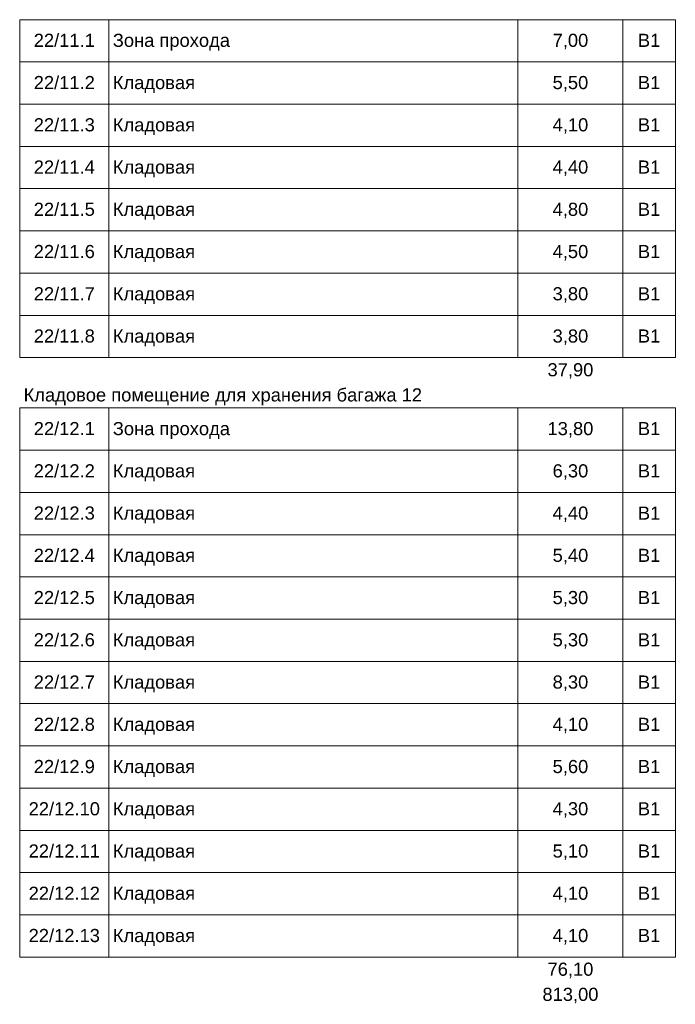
# Model space of a CAD drawing. Header units: millimetres. Extents: x -135639 to 224623, y -383017 to -59102.
# Tile 239 of 256: x 184317 to 196817, y -275287 to -256524. Entities that reach past the tile are written whole.
import ezdxf

# ---------------------------------------------------------------- set-up
doc = ezdxf.new("R2010")
doc.units = ezdxf.units.MM
doc.layers.add('A-010-M_LINE-T', color=7, linetype='Continuous', lineweight=18)
doc.layers.add('Z-000-P_SCHED', color=7, linetype='Continuous', lineweight=20)
doc.styles.add('Arial_5', font='arial.ttf', dxfattribs={"height": 2.5})

msp = doc.modelspace()

# ---------------------------------------------------------------- linework, layer by layer
at = {"layer": 'A-010-M_LINE-T', "lineweight": 20}
for p, q in [((186017, -256524), (184317, -256524)), ((184317, -256524), (184317, -257329)), ((193817, -256524), (186017, -256524)), ((186017, -256524), (186017, -257329)), ((195817, -256524), (193817, -256524)), ((193817, -256524), (193817, -257329)), ((196817, -256524), (195817, -256524)), ((195817, -256524), (195817, -257329)), ((196817, -256524), (196817, -256524)), ((196817, -256524), (196817, -257329)), ((196817, -256524), (196817, -257329)), ((186017, -257329), (184317, -257329)), ((184317, -257329), (184317, -258134)), ((193817, -257329), (186017, -257329)), ((186017, -257329), (186017, -258134)), ((195817, -257329), (193817, -257329)), ((193817, -257329), (193817, -258134)), ((196817, -257329), (195817, -257329)), ((195817, -257329), (195817, -258134)), ((196817, -257329), (196817, -257329)), ((196817, -257329), (196817, -258134)), ((196817, -257329), (196817, -258134)), ((186017, -258134), (184317, -258134)), ((184317, -258134), (184317, -258939)), ((193817, -258134), (186017, -258134)), ((186017, -258134), (186017, -258939)), ((195817, -258134), (193817, -258134)), ((193817, -258134), (193817, -258939)), ((196817, -258134), (195817, -258134)), ((195817, -258134), (195817, -258939)), ((196817, -258134), (196817, -258134)), ((196817, -258134), (196817, -258939)), ((196817, -258134), (196817, -258939)), ((186017, -258939), (184317, -258939)), ((184317, -258939), (184317, -259744)), ((193817, -258939), (186017, -258939)), ((186017, -258939), (186017, -259744)), ((195817, -258939), (193817, -258939)), ((193817, -258939), (193817, -259744)), ((196817, -258939), (195817, -258939)), ((195817, -258939), (195817, -259744)), ((196817, -258939), (196817, -258939)), ((196817, -258939), (196817, -259744)), ((196817, -258939), (196817, -259744)), ((186017, -259744), (184317, -259744)), ((184317, -259744), (184317, -260549)), ((193817, -259744), (186017, -259744)), ((186017, -259744), (186017, -260549)), ((195817, -259744), (193817, -259744)), ((193817, -259744), (193817, -260549)), ((196817, -259744), (195817, -259744)), ((195817, -259744), (195817, -260549)), ((196817, -259744), (196817, -259744)), ((196817, -259744), (196817, -260549)), ((196817, -259744), (196817, -260549)), ((186017, -260549), (184317, -260549)), ((184317, -260549), (184317, -261354)), ((193817, -260549), (186017, -260549)), ((186017, -260549), (186017, -261354)), ((195817, -260549), (193817, -260549)), ((193817, -260549), (193817, -261354)), ((196817, -260549), (195817, -260549)), ((195817, -260549), (195817, -261354)), ((196817, -260549), (196817, -260549)), ((196817, -260549), (196817, -261354)), ((196817, -260549), (196817, -261354)), ((186017, -261354), (184317, -261354)), ((184317, -261354), (184317, -262159)), ((193817, -261354), (186017, -261354)), ((186017, -261354), (186017, -262159)), ((195817, -261354), (193817, -261354)), ((193817, -261354), (193817, -262159)), ((196817, -261354), (195817, -261354)), ((195817, -261354), (195817, -262159)), ((196817, -261354), (196817, -261354)), ((196817, -261354), (196817, -262159)), ((196817, -261354), (196817, -262159)), ((186017, -262159), (184317, -262159)), ((184317, -262159), (184317, -262964)), ((193817, -262159), (186017, -262159)), ((186017, -262159), (186017, -262964)), ((195817, -262159), (193817, -262159)), ((193817, -262159), (193817, -262964)), ((196817, -262159), (195817, -262159)), ((195817, -262159), (195817, -262964)), ((196817, -262159), (196817, -262159)), ((196817, -262159), (196817, -262964)), ((196817, -262159), (196817, -262964)), ((186017, -262964), (184317, -262964)), ((193817, -262964), (186017, -262964)), ((195817, -262964), (193817, -262964)), ((196817, -262964), (195817, -262964)), ((196817, -262964), (196817, -262964)), ((186017, -263923), (184317, -263923)), ((184317, -263923), (184317, -264728)), ((193817, -263923), (186017, -263923)), ((186017, -263923), (186017, -264728)), ((195817, -263923), (193817, -263923)), ((193817, -263923), (193817, -264728)), ((196817, -263923), (195817, -263923)), ((195817, -263923), (195817, -264728)), ((196817, -263923), (196817, -263923)), ((196817, -263923), (196817, -264728)), ((196817, -263923), (196817, -264728)), ((186017, -264728), (184317, -264728)), ((184317, -264728), (184317, -265533)), ((193817, -264728), (186017, -264728)), ((186017, -264728), (186017, -265533)), ((195817, -264728), (193817, -264728)), ((193817, -264728), (193817, -265533)), ((196817, -264728), (195817, -264728)), ((195817, -264728), (195817, -265533)), ((196817, -264728), (196817, -264728)), ((196817, -264728), (196817, -265533)), ((196817, -264728), (196817, -265533)), ((186017, -265533), (184317, -265533)), ((184317, -265533), (184317, -266338)), ((193817, -265533), (186017, -265533)), ((186017, -265533), (186017, -266338)), ((195817, -265533), (193817, -265533)), ((193817, -265533), (193817, -266338)), ((196817, -265533), (195817, -265533)), ((195817, -265533), (195817, -266338)), ((196817, -265533), (196817, -265533)), ((196817, -265533), (196817, -266338)), ((196817, -265533), (196817, -266338)), ((186017, -266338), (184317, -266338)), ((184317, -266338), (184317, -267143)), ((193817, -266338), (186017, -266338)), ((186017, -266338), (186017, -267143)), ((195817, -266338), (193817, -266338)), ((193817, -266338), (193817, -267143)), ((196817, -266338), (195817, -266338)), ((195817, -266338), (195817, -267143)), ((196817, -266338), (196817, -266338)), ((196817, -266338), (196817, -267143)), ((196817, -266338), (196817, -267143)), ((186017, -267143), (184317, -267143)), ((184317, -267143), (184317, -267948)), ((193817, -267143), (186017, -267143)), ((186017, -267143), (186017, -267948)), ((195817, -267143), (193817, -267143)), ((193817, -267143), (193817, -267948)), ((196817, -267143), (195817, -267143)), ((195817, -267143), (195817, -267948)), ((196817, -267143), (196817, -267143)), ((196817, -267143), (196817, -267948)), ((196817, -267143), (196817, -267948)), ((186017, -267948), (184317, -267948)), ((184317, -267948), (184317, -268753)), ((193817, -267948), (186017, -267948)), ((186017, -267948), (186017, -268753)), ((195817, -267948), (193817, -267948)), ((193817, -267948), (193817, -268753)), ((196817, -267948), (195817, -267948)), ((195817, -267948), (195817, -268753)), ((196817, -267948), (196817, -267948)), ((196817, -267948), (196817, -268753)), ((196817, -267948), (196817, -268753)), ((186017, -268753), (184317, -268753)), ((184317, -268753), (184317, -269558)), ((193817, -268753), (186017, -268753)), ((186017, -268753), (186017, -269558)), ((195817, -268753), (193817, -268753)), ((193817, -268753), (193817, -269558)), ((196817, -268753), (195817, -268753)), ((195817, -268753), (195817, -269558)), ((196817, -268753), (196817, -268753)), ((196817, -268753), (196817, -269558)), ((196817, -268753), (196817, -269558)), ((186017, -269558), (184317, -269558)), ((184317, -269558), (184317, -270363)), ((193817, -269558), (186017, -269558)), ((186017, -269558), (186017, -270363)), ((195817, -269558), (193817, -269558)), ((193817, -269558), (193817, -270363)), ((196817, -269558), (195817, -269558)), ((195817, -269558), (195817, -270363)), ((196817, -269558), (196817, -269558)), ((196817, -269558), (196817, -270363)), ((196817, -269558), (196817, -270363)), ((186017, -270363), (184317, -270363)), ((184317, -270363), (184317, -271168)), ((193817, -270363), (186017, -270363)), ((186017, -270363), (186017, -271168)), ((195817, -270363), (193817, -270363)), ((193817, -270363), (193817, -271168)), ((196817, -270363), (195817, -270363)), ((195817, -270363), (195817, -271168)), ((196817, -270363), (196817, -270363)), ((196817, -270363), (196817, -271168)), ((196817, -270363), (196817, -271168)), ((186017, -271168), (184317, -271168)), ((184317, -271168), (184317, -271973)), ((193817, -271168), (186017, -271168)), ((186017, -271168), (186017, -271973)), ((195817, -271168), (193817, -271168)), ((193817, -271168), (193817, -271973)), ((196817, -271168), (195817, -271168)), ((195817, -271168), (195817, -271973)), ((196817, -271168), (196817, -271168)), ((196817, -271168), (196817, -271973)), ((196817, -271168), (196817, -271973)), ((186017, -271973), (184317, -271973)), ((184317, -271973), (184317, -272778)), ((193817, -271973), (186017, -271973)), ((186017, -271973), (186017, -272778)), ((195817, -271973), (193817, -271973)), ((193817, -271973), (193817, -272778)), ((196817, -271973), (195817, -271973)), ((195817, -271973), (195817, -272778)), ((196817, -271973), (196817, -271973)), ((196817, -271973), (196817, -272778)), ((196817, -271973), (196817, -272778)), ((186017, -272778), (184317, -272778)), ((184317, -272778), (184317, -273583)), ((193817, -272778), (186017, -272778)), ((186017, -272778), (186017, -273583)), ((195817, -272778), (193817, -272778)), ((193817, -272778), (193817, -273583)), ((196817, -272778), (195817, -272778)), ((195817, -272778), (195817, -273583)), ((196817, -272778), (196817, -272778)), ((196817, -272778), (196817, -273583)), ((196817, -272778), (196817, -273583)), ((186017, -273583), (184317, -273583)), ((184317, -273583), (184317, -274388)), ((193817, -273583), (186017, -273583)), ((186017, -273583), (186017, -274388)), ((195817, -273583), (193817, -273583)), ((193817, -273583), (193817, -274388)), ((196817, -273583), (195817, -273583)), ((195817, -273583), (195817, -274388)), ((196817, -273583), (196817, -273583)), ((196817, -273583), (196817, -274388)), ((196817, -273583), (196817, -274388)), ((186017, -274388), (184317, -274388)), ((193817, -274388), (186017, -274388)), ((195817, -274388), (193817, -274388)), ((196817, -274388), (195817, -274388)), ((196817, -274388), (196817, -274388))]:
    msp.add_line(p, q, dxfattribs=at)

# ---------------------------------------------------------------- texts
at = {"layer": 'Z-000-P_SCHED', "char_height": 250, "line_spacing_factor": 0.941778, "style": 'Arial_5'}
for s, insert, width, attachment_point in [('22/11.1', (185167, -256792), 1395.7, 2), ('Зона прохода', (186092, -256792), 2668.98, 1), ('7,00', (194817, -256792), 814.16, 2), ('В1', (196317, -256792), 511.15, 2), ('22/11.2', (185167, -257597), 1395.7, 2), ('Кладовая', (186092, -257597), 1870.12, 1), ('5,50', (194817, -257597), 814.16, 2), ('В1', (196317, -257597), 511.15, 2), ('22/11.3', (185167, -258402), 1395.7, 2), ('Кладовая', (186092, -258402), 1870.12, 1), ('4,10', (194817, -258402), 814.16, 2), ('В1', (196317, -258402), 511.15, 2), ('22/11.4', (185167, -259207), 1395.7, 2), ('Кладовая', (186092, -259207), 1870.12, 1), ('4,40', (194817, -259207), 814.16, 2), ('В1', (196317, -259207), 511.15, 2), ('22/11.5', (185167, -260012), 1395.7, 2), ('Кладовая', (186092, -260012), 1870.12, 1), ('4,80', (194817, -260012), 814.16, 2), ('В1', (196317, -260012), 511.15, 2), ('22/11.6', (185167, -260817), 1395.7, 2), ('Кладовая', (186092, -260817), 1870.12, 1), ('4,50', (194817, -260817), 814.16, 2), ('В1', (196317, -260817), 511.15, 2), ('22/11.7', (185167, -261622), 1395.7, 2), ('Кладовая', (186092, -261622), 1870.12, 1), ('3,80', (194817, -261622), 814.16, 2), ('В1', (196317, -261622), 511.15, 2), ('22/11.8', (185167, -262427), 1395.7, 2), ('Кладовая', (186092, -262427), 1870.12, 1), ('3,80', (194817, -262427), 814.16, 2), ('В1', (196317, -262427), 511.15, 2), ('37,90', (194817, -263070), 1046.78, 2), ('Кладовое помещение для хранения багажа 12', (184392, -263549), 9075.13, 1), ('22/12.1', (185167, -264191), 1395.7, 2), ('Зона прохода', (186092, -264191), 2668.98, 1), ('13,80', (194817, -264191), 1046.78, 2), ('В1', (196317, -264191), 511.15, 2), ('22/12.2', (185167, -264996), 1395.7, 2), ('Кладовая', (186092, -264996), 1870.12, 1), ('6,30', (194817, -264996), 814.16, 2), ('В1', (196317, -264996), 511.15, 2), ('22/12.3', (185167, -265801), 1395.7, 2), ('Кладовая', (186092, -265801), 1870.12, 1), ('4,40', (194817, -265801), 814.16, 2), ('В1', (196317, -265801), 511.15, 2), ('22/12.4', (185167, -266606), 1395.7, 2), ('Кладовая', (186092, -266606), 1870.12, 1), ('5,40', (194817, -266606), 814.16, 2), ('В1', (196317, -266606), 511.15, 2), ('22/12.5', (185167, -267411), 1395.7, 2), ('Кладовая', (186092, -267411), 1870.12, 1), ('5,30', (194817, -267411), 814.16, 2), ('В1', (196317, -267411), 511.15, 2), ('22/12.6', (185167, -268216), 1395.7, 2), ('Кладовая', (186092, -268216), 1870.12, 1), ('5,30', (194817, -268216), 814.16, 2), ('В1', (196317, -268216), 511.15, 2), ('22/12.7', (185167, -269021), 1395.7, 2), ('Кладовая', (186092, -269021), 1870.12, 1), ('8,30', (194817, -269021), 814.16, 2), ('В1', (196317, -269021), 511.15, 2), ('22/12.8', (185167, -269826), 1395.7, 2), ('Кладовая', (186092, -269826), 1870.12, 1), ('4,10', (194817, -269826), 814.16, 2), ('В1', (196317, -269826), 511.15, 2), ('22/12.9', (185167, -270631), 1395.7, 2), ('Кладовая', (186092, -270631), 1870.12, 1), ('5,60', (194817, -270631), 814.16, 2), ('В1', (196317, -270631), 511.15, 2), ('22/12.10', (185167, -271436), 1628.32, 2), ('Кладовая', (186092, -271436), 1870.12, 1), ('4,30', (194817, -271436), 814.16, 2), ('В1', (196317, -271436), 511.15, 2), ('22/12.11', (185167, -272241), 1628.32, 2), ('Кладовая', (186092, -272241), 1870.12, 1), ('5,10', (194817, -272241), 814.16, 2), ('В1', (196317, -272241), 511.15, 2), ('22/12.12', (185167, -273046), 1628.32, 2), ('Кладовая', (186092, -273046), 1870.12, 1), ('4,10', (194817, -273046), 814.16, 2), ('В1', (196317, -273046), 511.15, 2), ('22/12.13', (185167, -273851), 1628.32, 2), ('Кладовая', (186092, -273851), 1870.12, 1), ('4,10', (194817, -273851), 814.16, 2), ('В1', (196317, -273851), 511.15, 2), ('76,10', (194817, -274493), 1046.78, 2), ('813,00', (194817, -274972), 1279.39, 2)]:
    msp.add_mtext(s, dxfattribs=dict(at, insert=insert, width=width, attachment_point=attachment_point))

doc.saveas('drawing.dxf')
